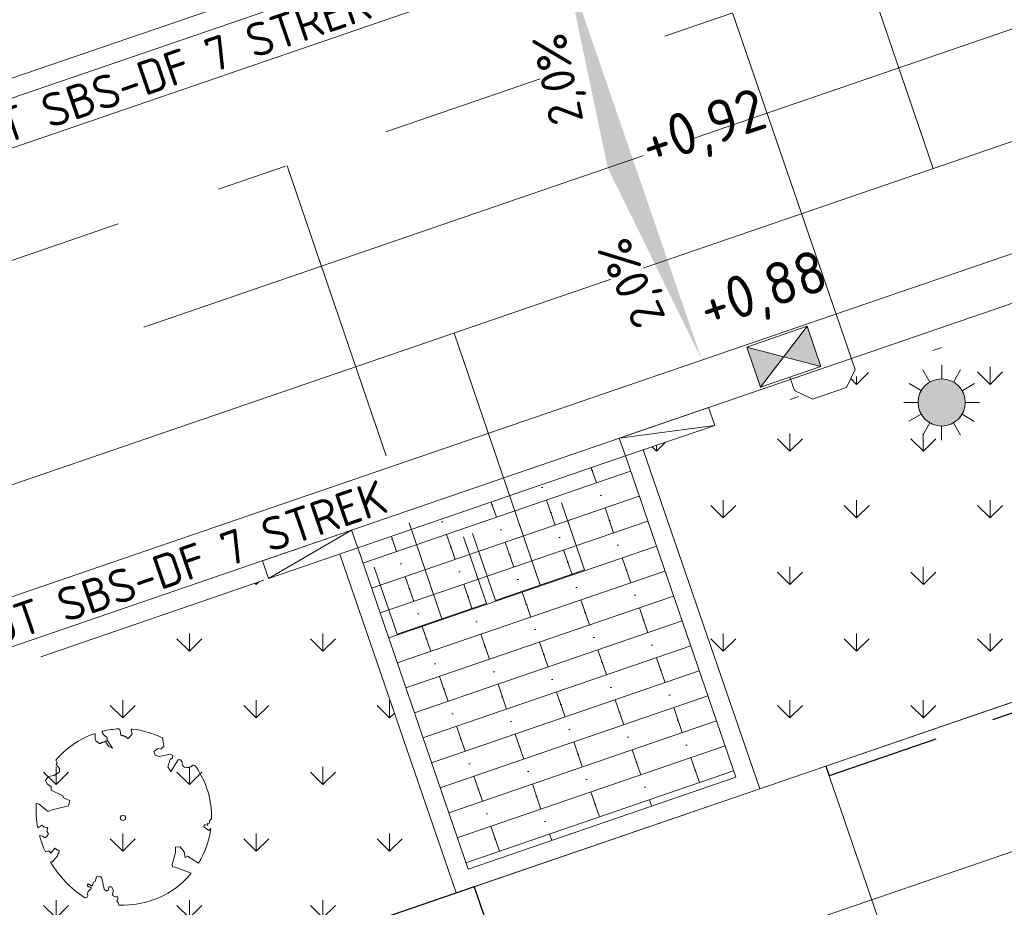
# Model space of a CAD drawing. Header units: metres. Extents: x 264570 to 266133, y 576109 to 577454.
# Tile 85 of 128: x 265458.03 to 265468.47, y 576892.1 to 576901.51. Entities that reach past the tile are written whole.
import ezdxf
from ezdxf.enums import TextEntityAlignment as Align

# ---------------------------------------------------------------- set-up
doc = ezdxf.new("R2010")
doc.units = ezdxf.units.M
doc.set_wipeout_variables(frame=1)
for name, pattern in [('AM-AS', [16, 10, -2, 2, -2]), ('B-WE-RI-HWA_HUISAANSLUITING_PVC_125-G', [10, 3.25, -0.75, 1.25, -0.75, 1.25, -0.75, 1.25, -0.75]), ('B-WE-RI-HWA_PVC_160-G', [10, 5.5, -4.5]), ('B-WE-RI-HWA_PVC_315-G', [10, 2, -1.125, 0.75, -1.125, 2, -1.125, 0.75, -1.125]), ('B-WE-VH-KANTOPSLUITING_TROTTOIRBAND_RWS_[AFMETINGEN1]-G', [10, 2.5, -1.5, 0, -1.5, 0, -1.5, 0, -1.5, 0, -1.5]), ('DASHED', [19.049999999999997, 12.7, -6.35])]:
    doc.linetypes.add(name, pattern=pattern)
for name, color, linetype, lineweight in [('B-BH-OG-BEBOUWING-G', 252, 'Continuous', 15), ('B-OI-RI-HWA_KOLK-S', 252, 'Continuous', 9), ('B-WE-AM-AS-WEG-GD', 252, 'AM-AS', 18), ('B-WE-GR-BOOM-S', 252, 'Continuous', 15), ('B-WE-GR-GRAS_BERMKRUIDENMENGSEL-A', 252, 'Continuous', 18), ('B-WE-KG-GRENS_KADASTRAAL-G', 252, 'KG-KADASTRAAL', 18), ('B-WE-KL-ET_LS_OV_LICHTMAST-S', 252, 'Continuous', 15), ('B-WE-OG-TOPOGRAFIE-G', 252, 'Continuous', 15), ('B-WE-RI-DRAINAGE_AFDEKKAP-G', 252, 'Continuous', 18), ('B-WE-RI-DWA_HUISAANSLUITING_PVC_125-G', 252, 'B-WE-RI-DWA_HUISAANSLUITING_PVC_125-G', 18), ('B-WE-RI-DWA_PVC_250-G', 252, 'B-WE-RI-DWA_PVC_250-G', 18), ('B-WE-RI-HWA_HUISAANSLUITING_PVC_125-G', 252, 'B-WE-RI-HWA_HUISAANSLUITING_PVC_125-G', 18), ('B-WE-RI-HWA_PVC_160-G', 252, 'B-WE-RI-HWA_PVC_160-G', 18), ('B-WE-RI-HWA_PVC_315-G', 252, 'B-WE-RI-HWA_PVC_315-G', 18), ('B-WE-VH-KANTOPSLUITING_ELEMENT_VERLOOPBAND_11-22x25_19-22x16-G', 252, 'Continuous', 18), ('B-WE-VH-KANTOPSLUITING_INRITVERLOOPBAND_19-22X16-G', 252, 'B-WE-VH-KANTOPSLUITING_GAZONBAND_[AFMETINGEN1]-G', 18), ('B-WE-VH-KANTOPSLUITING_OPSLUITBAND_10X20-G', 252, 'B-WE-VH-KANTOPSLUITING_TALUDBAND-G', 18), ('B-WE-VH-KANTOPSLUITING_TROTTOIRBAND_RWS_11-22X25-G', 252, 'B-WE-VH-KANTOPSLUITING_TROTTOIRBAND_RWS_[AFMETINGEN1]-G', 18), ('B-WE-VH-VERHARDING_STRAATBAKSTEEN_DIKFORMAAT_HALF-A', 252, 'Continuous', 13), ('B-XX-AL-HOOGTELABEL-T18', 252, 'Continuous', 18), ('B-XX-AL-T25', 252, 'Continuous', 9), ('T-WE-GR-TOEKOMSTIG-G', 3, 'DASHED', 25)]:
    doc.layers.add(name, color=color, linetype=linetype, lineweight=lineweight)
doc.layers.add('X-XX-RI-T18-200', color=7, linetype='Continuous', lineweight=18, true_color=0x656565)
doc.styles.add('NLCS-ISO', font='NLCS-ISO.ttf')
doc.styles.add('NLCS-ISO Standaard', font='NLCS-ISO.ttf')
doc.styles.add('NLCS-ISO-ANNOTATIVE-T25', font='NLCS-ISO.ttf', dxfattribs={"height": 2.5})
doc.styles.add('NLCS-ISO-M250-T18', font='NLCS-ISO.ttf', dxfattribs={"height": 0.45})
doc.styles.get("Standard").update_dxf_attribs({"font": 'arial.ttf'})
doc.linetypes.add('B-WE-RI-DWA_HUISAANSLUITING_PVC_125-G', pattern='A,5.375,-1.75,["o",Standard,S=1,R=0,X=-0.35,Y=-0.35],-1.75,1.125', length=10)
doc.linetypes.add('B-WE-RI-DWA_PVC_250-G', pattern='A,6,-5.5,["O   O   O",NLCS-ISO,S=0.5,R=0,X=-2.5,Y=-0.2],-3.5,5', length=20)
doc.linetypes.add('B-WE-VH-KANTOPSLUITING_GAZONBAND_[AFMETINGEN1]-G', pattern='A,4,-3,[160,NLCS.shx,S=0.25,R=0,X=0,Y=0],-3', length=10)
doc.linetypes.add('B-WE-VH-KANTOPSLUITING_TALUDBAND-G', pattern='A,5,-2.5,[4,NLCS.shx,S=0.5,R=0,X=0,Y=0],-2.5', length=10)
doc.linetypes.add('KG-KADASTRAAL', pattern='A,5.5,-2,["K",Standard,S=1.8,R=0,X=0,Y=-0.9],-2,5.5,-2,[5,NLCS.shx,S=0.75,R=0,X=0,Y=0],-2', length=19)
pattern_1 = [(90, (214669.059932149, 555914.2474301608), (-0.707106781, 0.707106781), [0.1875, -1.226713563]), (45, (214669.059932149, 555914.2474301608), (-0.7071067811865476, 0.7071067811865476), [0.1875, -0.8125000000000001]), (135, (214669.059932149, 555914.2474301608), (-0.7071067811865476, -0.7071067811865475), [0.1875, -0.8125])]

# ---------------------------------------------------------------- blocks, each defined once
blk = doc.blocks.new('N-SKL-ET_LS_OV_LICHTMAST_TYPE6-SO')
h = blk.add_hatch(color=255)
h.dxf.hatch_style = 1
h.paths.add_polyline_path([(-1.25, 0, 1), (1.25, 0, 1)])
at = {"flags": 128}
for points in [[(-0.625, 1.082531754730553), (-1, 1.732050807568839)], [(0, 1.25), (0, 2)], [(0.625, 1.082531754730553), (1, 1.732050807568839)], [(-1.082531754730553, 0.625), (-1.732050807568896, 1)], [(1.082531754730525, 0.625), (1.732050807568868, 1)], [(-1.25, 0), (-2, 0)], [(2, 0), (1.25, 0)], [(-1.732050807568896, -1), (-1.082531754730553, -0.625)], [(1.732050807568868, -1), (1.082531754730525, -0.625)], [(-1, -1.732050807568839), (-0.625, -1.082531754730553)], [(0, -2), (0, -1.25)], [(0.9999999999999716, -1.732050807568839), (0.625, -1.082531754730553)]]:
    blk.add_lwpolyline(points, dxfattribs=at)
blk.add_circle((0, 0), 1.25)
at = {"lineweight": 30, "flags": 104}
blk.add_attdef('01', text='', height=1.8, dxfattribs=at).set_placement((2.706316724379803, 1.091518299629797), align=Align.TOP_LEFT)
blk = doc.blocks.new('BOOM_WHIPEOUT_SOORT')
blk.add_wipeout([(-0.20752439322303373, -4.622307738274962), (0.019471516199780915, -4.623304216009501), (0.27405912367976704, -4.621145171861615), (0.577116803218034, -4.594876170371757), (0.8973899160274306, -4.545272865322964), (1.1778220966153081, -4.482844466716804), (1.5996416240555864, -4.353766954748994), (1.953058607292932, -4.21139634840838), (2.244985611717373, -4.063796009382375), (2.526667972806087, -3.9005760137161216), (2.9041901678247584, -3.6340727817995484), (3.0979308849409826, -3.473841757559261), (3.331703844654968, -3.255125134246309), (3.4925855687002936, -3.0856646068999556), (3.6232387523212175, -2.9346055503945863), (3.6232387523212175, -2.9346055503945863), (2.77068077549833, -2.608685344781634), (2.637432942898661, -2.5896273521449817), (2.609555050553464, -2.4687334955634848), (2.7932824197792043, -1.8347677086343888), (2.7876413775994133, -1.5451556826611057), (3.029755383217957, -1.5427880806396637), (3.2384075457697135, -1.7930561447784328), (3.3076593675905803, -2.103838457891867), (3.4162002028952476, -2.029217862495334), (4.00189220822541, -2.4066790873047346), (4.084031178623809, -2.268231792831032), (4.175878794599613, -2.0991752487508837), (4.249041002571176, -1.9513081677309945), (4.316178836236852, -1.8027229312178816), (4.37706773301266, -1.6545189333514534), (4.429234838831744, -1.5145309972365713), (4.479258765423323, -1.365543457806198), (4.535831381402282, -1.1729165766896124), (4.592220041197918, -0.9411715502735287), (4.640131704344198, -0.6856879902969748), (4.659341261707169, -0.5524494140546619), (4.547656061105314, -0.6635139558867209), (4.281794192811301, -0.4787032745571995), (4.331532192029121, -0.35083122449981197), (4.495772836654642, -0.40370044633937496), (4.482533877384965, -0.2902863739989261), (4.588047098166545, -0.2709153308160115), (4.588986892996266, -0.15586356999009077), (4.697004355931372, -0.05169747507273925), (4.696580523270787, 0.1661515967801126), (4.679691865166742, 0.46230398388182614), (4.652230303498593, 0.7012779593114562), (4.597659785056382, 1.0119631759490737), (4.538363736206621, 1.259780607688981), (4.473056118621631, 1.4812174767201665), (4.392647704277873, 1.7103817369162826), (4.301897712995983, 1.931775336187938), (4.208640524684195, 2.1308415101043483), (4.142744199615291, 2.258359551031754), (4.039958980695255, 2.440128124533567), (3.9272006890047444, 2.6201057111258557), (3.8853714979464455, 2.6825204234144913), (3.8275621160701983, 2.7634327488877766), (3.7973644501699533, 2.7864421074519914), (3.755994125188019, 2.7993129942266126), (3.710477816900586, 2.7956019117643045), (3.703695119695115, 2.7934412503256), (3.669510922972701, 2.774460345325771), (3.6546699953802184, 2.7602750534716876), (3.6648033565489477, 2.7608255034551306), (3.6813719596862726, 2.7693983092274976), (3.6482347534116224, 2.7522526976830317), (3.6140321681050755, 2.720489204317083), (3.5832423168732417, 2.70439626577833), (3.535690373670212, 2.685674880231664), (3.49420690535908, 2.674711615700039), (3.4369015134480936, 2.6670254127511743), (3.39221200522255, 2.6667539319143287), (3.3268437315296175, 2.6753852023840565), (3.2671578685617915, 2.693230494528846), (3.236053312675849, 2.708445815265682), (3.205661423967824, 2.7309364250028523), (3.181471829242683, 2.7569365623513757), (3.1702652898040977, 2.7729373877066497), (3.1493905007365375, 2.8175094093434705), (3.142184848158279, 2.847350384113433), (3.1402714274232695, 2.8947640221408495), (3.1404579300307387, 2.9207559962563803), (3.1311710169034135, 2.9673856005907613), (3.1125584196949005, 3.0061528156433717), (3.0975163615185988, 3.026491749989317), (3.078584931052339, 3.0455829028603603), (3.0391099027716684, 3.071671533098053), (2.9937579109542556, 3.089257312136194), (2.9621340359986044, 3.0898823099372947), (2.9368881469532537, 3.088412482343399), (2.9206173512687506, 3.085555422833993), (2.90782895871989, 3.0651772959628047), (2.5289886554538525, 2.4615005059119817), (2.375976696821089, 2.711768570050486), (2.495602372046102, 3.102148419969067), (2.62719320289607, 3.1831941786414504), (2.6409823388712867, 3.3070058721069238), (2.5003067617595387, 3.3847277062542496), (1.923431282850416, 3.252119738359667), (1.7085415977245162, 3.32124787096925), (1.6291190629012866, 3.518876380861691), (1.836640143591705, 3.674522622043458), (2.010102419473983, 3.6382019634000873), (2.170159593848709, 3.7977532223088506), (2.1062440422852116, 4.123633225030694), (2.109077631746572, 4.134539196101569), (2.1114795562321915, 4.162477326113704), (2.101838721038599, 4.205097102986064), (2.0895417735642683, 4.226721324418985), (2.0597645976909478, 4.255535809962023), (2.026590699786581, 4.2727361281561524), (1.9890498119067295, 4.290345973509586), (1.8430242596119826, 4.355049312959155), (1.7483771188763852, 4.393852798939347), (1.5797401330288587, 4.457113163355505), (1.4733726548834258, 4.493262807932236), (1.2855670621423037, 4.55025050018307), (1.1404317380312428, 4.583134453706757), (1.0179388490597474, 4.616915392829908), (0.8699028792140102, 4.6568749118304), (0.710577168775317, 4.673231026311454), (0.5950530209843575, 4.688960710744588), (0.5255933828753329, 4.699012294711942), (0.48781735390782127, 4.700947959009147), (0.4472992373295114, 4.684430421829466), (0.43817982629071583, 4.641635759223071), (0.43817982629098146, 4.641635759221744), (0.4536864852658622, 4.587077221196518), (0.4536864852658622, 4.587077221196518), (0.47199936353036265, 4.5180193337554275), (0.4748055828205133, 4.503519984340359), (0.4682305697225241, 4.427539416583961), (0.4524264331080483, 4.401720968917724), (0.4027940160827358, 4.348944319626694), (0.37451882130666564, 4.326798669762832), (0.3575827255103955, 4.288555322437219), (0.30400079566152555, 4.2292955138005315), (0.27130216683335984, 4.20896179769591), (0.24386239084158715, 4.204005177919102), (0.22274505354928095, 4.218871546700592), (0.20776759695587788, 4.242882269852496), (0.17113293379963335, 4.279390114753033), (0.12814653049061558, 4.303526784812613), (0.08576085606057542, 4.3235970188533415), (0.05601598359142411, 4.3366249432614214), (0.008627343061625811, 4.352010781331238), (-0.025271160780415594, 4.357165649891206), (-0.060845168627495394, 4.360655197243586), (-0.09572821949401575, 4.382290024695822), (-0.11200356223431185, 4.407440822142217), (-0.12701767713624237, 4.446162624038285), (-0.140407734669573, 4.501466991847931), (-0.15085765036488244, 4.5701043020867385), (-0.15563975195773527, 4.601514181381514), (-0.1613872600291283, 4.639265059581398), (-0.16735879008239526, 4.678487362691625), (-0.16735879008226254, 4.678487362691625), (-0.1853330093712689, 4.708708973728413), (-0.1905586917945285, 4.712146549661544), (-0.199187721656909, 4.715937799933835), (-0.21596645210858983, 4.718149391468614), (-0.24099240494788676, 4.716806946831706), (-0.26463996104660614, 4.715414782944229), (-0.2920664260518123, 4.713649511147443), (-0.36548785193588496, 4.708126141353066), (-0.37509155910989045, 4.707317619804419), (-0.42231648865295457, 4.703051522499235), (-0.5437373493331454, 4.689859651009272), (-0.5776473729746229, 4.685600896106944), (-0.7454225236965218, 4.6608057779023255), (-0.7881087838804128, 4.653500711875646), (-0.8312056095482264, 4.645711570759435), (-0.9514217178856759, 4.621768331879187), (-0.9933954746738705, 4.6126332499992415), (-1.0506524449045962, 4.599518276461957), (-1.079694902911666, 4.592575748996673), (-1.1050331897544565, 4.576539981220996), (-1.1140775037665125, 4.558331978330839), (-1.112999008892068, 4.5322243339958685), (-1.1056994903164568, 4.518565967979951), (-1.091681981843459, 4.5003988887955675), (-1.0725497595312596, 4.475602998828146), (-0.9976578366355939, 4.382689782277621), (-0.9165961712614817, 4.302636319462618), (-0.8645246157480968, 4.253090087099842), (-0.8544819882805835, 4.2389873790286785), (-0.8479177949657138, 4.225227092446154), (-0.8444672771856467, 4.211656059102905), (-0.8437656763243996, 4.19812111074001), (-0.8437656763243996, 4.19812111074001), (-0.8491501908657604, 4.170546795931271), (-0.8545067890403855, 4.156201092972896), (-0.8525109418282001, 4.149414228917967), (-0.5630461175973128, 3.684102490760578), (-0.768821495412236, 3.7965620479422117), (-0.8525075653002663, 3.9385095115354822), (-0.8669159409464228, 3.9629488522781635), (-0.887723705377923, 3.986718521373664), (-0.8931205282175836, 4.037551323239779), (-0.8974985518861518, 4.078788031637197), (-0.9217187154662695, 4.051402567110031), (-0.9502355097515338, 4.030984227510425), (-0.966138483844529, 4.02424635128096), (-1.0007251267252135, 4.016006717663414), (-1.0191133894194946, 4.013274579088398), (-1.0573412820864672, 4.007509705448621), (-1.0965196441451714, 3.9972427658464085), (-1.1161020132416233, 3.9891284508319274), (-1.154647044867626, 3.9692611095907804), (-1.173386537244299, 3.9592225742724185), (-1.1916219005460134, 3.9502571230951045), (-1.2261338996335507, 3.9389744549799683), (-1.2421873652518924, 3.9383717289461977), (-1.2573760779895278, 3.942011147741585), (-1.286512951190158, 3.9599870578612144), (-1.3012665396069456, 3.972918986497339), (-1.3331575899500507, 4.003159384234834), (-1.3709118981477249, 4.034553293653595), (-1.4151034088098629, 4.066265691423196), (-1.4366482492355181, 4.087660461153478), (-1.4557149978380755, 4.1165944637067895), (-1.470720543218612, 4.155952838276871), (-1.4756217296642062, 4.183527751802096), (-1.4800817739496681, 4.208620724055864), (-1.482215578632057, 4.2774832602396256), (-1.4802009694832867, 4.304018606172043), (-1.4793596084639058, 4.3151005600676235), (-1.476111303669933, 4.357885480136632), (-1.4721566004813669, 4.409974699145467), (-1.4747961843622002, 4.4293801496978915), (-1.4820687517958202, 4.44247360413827), (-1.5034969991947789, 4.457706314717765), (-1.5087602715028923, 4.459188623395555), (-1.5343465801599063, 4.4576094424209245), (-1.53434658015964, 4.4576094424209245), (-1.5577479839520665, 4.449279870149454), (-1.5785445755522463, 4.444133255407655), (-1.61869148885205, 4.424070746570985), (-1.692273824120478, 4.3986461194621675), (-1.79853482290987, 4.355261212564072), (-1.8805448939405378, 4.319669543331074), (-1.9275117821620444, 4.298439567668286), (-1.9844099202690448, 4.271878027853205), (-2.0346238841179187, 4.247656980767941), (-2.070280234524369, 4.230006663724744), (-2.187173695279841, 4.169450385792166), (-2.2735026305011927, 4.121997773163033), (-2.3078547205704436, 4.102449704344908), (-2.4197009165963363, 4.036090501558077), (-2.4595458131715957, 4.018362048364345), (-2.535095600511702, 3.9631006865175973), (-2.5900920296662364, 3.9266231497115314), (-2.642346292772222, 3.890914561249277), (-2.69860452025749, 3.8512926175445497), (-2.7146206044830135, 3.8397843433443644), (-2.7822464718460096, 3.7900462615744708), (-2.84132122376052, 3.7450378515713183), (-2.896700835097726, 3.6862159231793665), (-2.990164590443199, 3.6248046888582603), (-3.0483668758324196, 3.5658408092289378), (-3.1130480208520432, 3.503424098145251), (-3.168916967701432, 3.4662855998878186), (-3.2467152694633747, 3.3919661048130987), (-3.3171586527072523, 3.3216234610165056), (-3.3893444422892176, 3.246327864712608), (-3.4431655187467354, 3.187933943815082), (-3.490818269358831, 3.1345274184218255), (-3.5228966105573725, 3.0976298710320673), (-3.5617831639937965, 3.0518343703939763), (-3.4916904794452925, 2.9153994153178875), (-3.538710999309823, 2.8272122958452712), (-3.3616649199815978, 2.618591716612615), (-3.364856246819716, 2.427282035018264), (-3.6487714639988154, 2.2416437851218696), (-3.9613297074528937, 2.1927104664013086), (-4.1012279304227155, 1.9728365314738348), (-4.017955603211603, 1.8042713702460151), (-3.813162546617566, 1.630688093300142), (-3.799705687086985, 1.4604007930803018), (-3.193741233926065, 1.162956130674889), (-3.1429006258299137, 1.0542810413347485), (-2.811019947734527, 0.9221287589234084), (-2.8841689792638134, 0.6385843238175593), (-3.963079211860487, 0.33554138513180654), (-4.4732419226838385, 0.7395528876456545), (-4.598886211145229, 0.7644784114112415), (-4.604409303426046, 0.5988703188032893), (-4.605188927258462, 0.5407989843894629), (-4.605359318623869, 0.47900051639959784), (-4.6044470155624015, 0.39199320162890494), (-4.602029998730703, 0.30039699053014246), (-4.599731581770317, 0.24251793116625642), (-4.5959695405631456, 0.16934063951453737), (-4.593005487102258, 0.12169703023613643), (-4.585619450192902, 0.023580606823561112), (-4.573717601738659, -0.015740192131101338), (-4.572797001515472, -0.10982912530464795), (-4.569616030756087, -0.1385469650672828), (-4.56497074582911, -0.17825878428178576), (-4.5526423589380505, -0.2736254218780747), (-4.550655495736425, -0.2878896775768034), (-4.537654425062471, -0.3753621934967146), (-4.533680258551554, -0.4013445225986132), (-4.529073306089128, -0.42846605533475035), (-4.522020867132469, -0.46986576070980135), (-4.518797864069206, -0.4881882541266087), (-4.510309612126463, -0.5348354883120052), (-4.289085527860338, -0.39015088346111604), (-4.167342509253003, -0.5080714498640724), (-3.9855421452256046, -0.5229899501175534), (-4.034588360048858, -0.7207480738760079), (-3.9470031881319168, -0.8546361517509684), (-4.038465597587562, -0.9972947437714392), (-4.114496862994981, -1.0661376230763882), (-4.257176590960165, -0.9746547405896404), (-4.417328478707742, -0.9470890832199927), (-4.390686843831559, -1.043959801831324), (-4.3440480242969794, -1.1992532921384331), (-4.315725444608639, -1.28636841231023), (-4.2782597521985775, -1.3947944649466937), (-4.248659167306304, -1.4757410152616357), (-4.219291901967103, -1.5524662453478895), (-4.182071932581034, -1.645179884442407), (-4.147821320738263, -1.7265298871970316), (-4.109347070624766, -1.8138899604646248), (-4.109347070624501, -1.8138899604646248), (-4.037213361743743, -1.7907265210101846), (-3.981736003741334, -1.7780722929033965), (-3.940380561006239, -1.7742606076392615), (-3.875701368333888, -1.7992141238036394), (-3.8654892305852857, -1.8141059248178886), (-3.8567268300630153, -1.829506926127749), (-3.837007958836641, -1.8575577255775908), (-3.837007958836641, -1.8575577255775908), (-3.825925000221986, -1.8701575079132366), (-3.601737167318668, -1.6136340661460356), (-3.5042543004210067, -1.691729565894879), (-3.4927452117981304, -1.6991355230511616), (-3.459310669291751, -1.7147747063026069), (-3.4485391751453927, -1.717346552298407), (-3.4280590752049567, -1.7198000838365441), (-3.4020464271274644, -1.7233232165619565), (-3.384940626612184, -1.7370588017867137), (-3.3790533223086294, -1.7662338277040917), (-3.3796290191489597, -1.7785979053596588), (-3.3814755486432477, -1.7919300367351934), (-3.384593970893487, -1.8060193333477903), (-3.408418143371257, -1.8658856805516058), (-3.4160076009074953, -1.8808102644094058), (-3.4378030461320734, -1.9226576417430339), (-3.4437180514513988, -1.935043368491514), (-3.4558036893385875, -1.9667785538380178), (-3.4588196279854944, -1.9761843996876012), (-3.4896310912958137, -2.033970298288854), (-3.5296027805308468, -2.084950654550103), (-3.5601183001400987, -2.1238705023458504), (-3.588486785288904, -2.160051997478), (-3.612941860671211, -2.191242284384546), (-3.632859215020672, -2.216645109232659), (-3.6920314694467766, -2.292114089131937), (-3.6920314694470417, -2.292114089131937), (-3.7241274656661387, -2.3236045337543), (-3.7420929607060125, -2.3334154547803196), (-3.764933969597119, -2.342410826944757), (-3.793395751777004, -2.3503070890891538), (-3.828223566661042, -2.3568206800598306), (-3.763809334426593, -2.4634806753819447), (-3.679124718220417, -2.5960709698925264), (-3.6137186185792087, -2.7194729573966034), (-3.5106285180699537, -2.837864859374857), (-3.4438066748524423, -2.9267316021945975), (-3.364065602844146, -3.028189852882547), (-3.2570328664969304, -3.157211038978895), (-3.1731343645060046, -3.2531061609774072), (-3.10163802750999, -3.3314783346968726), (-3.020349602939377, -3.417090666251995), (-2.94022179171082, -3.4980656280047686), (-2.840238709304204, -3.594657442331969), (-2.746435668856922, -3.6810726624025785), (-2.7188269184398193, -3.705769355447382), (-2.595375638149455, -3.8123037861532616), (-2.5757186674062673, -3.8286995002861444), (-2.4665206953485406, -3.917077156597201), (-2.4312662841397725, -3.9446605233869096), (-2.377352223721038, -3.9859785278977), (-2.2879701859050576, -4.052242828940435), (-2.186807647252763, -4.124008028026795), (-2.173492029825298, -4.133206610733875), (-2.0356277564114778, -4.2251841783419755), (-1.9736331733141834, -4.243884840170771), (-2.0356277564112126, -4.2251841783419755), (-1.9436401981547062, -4.2403538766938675), (-1.9096838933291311, -4.2257795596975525), (-1.9007988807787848, -4.219562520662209), (-1.8771164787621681, -4.195014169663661), (-1.8625700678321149, -4.167605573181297), (-1.8554699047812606, -4.12047873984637), (-1.8770256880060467, -4.0590965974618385), (-1.8770256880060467, -4.0590965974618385), (-1.8715092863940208, -3.976692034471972), (-1.855603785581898, -3.9362314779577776), (-1.8104960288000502, -3.8801394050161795), (-1.7879389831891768, -3.8475755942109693), (-1.724211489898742, -3.805577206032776), (-1.724211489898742, -3.805577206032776), (-1.681650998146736, -3.744882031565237), (-1.6823650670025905, -3.7247020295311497), (-1.6877096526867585, -3.7069504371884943), (-1.6980468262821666, -3.6899883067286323), (-1.7680838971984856, -3.66274319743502), (-1.7680838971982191, -3.66274319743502), (-1.7680838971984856, -3.66274319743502), (-1.7680838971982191, -3.66274319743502), (-1.8049429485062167, -3.660988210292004), (-1.8199456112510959, -3.6558653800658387), (-1.8413059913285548, -3.6428731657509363), (-1.8608519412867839, -3.62129383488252), (-1.865204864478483, -3.613956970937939), (-1.8748873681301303, -3.5858340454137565), (-1.8739210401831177, -3.548620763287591), (-1.8694310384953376, -3.5343345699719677), (-1.8469689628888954, -3.501336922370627), (-1.8469689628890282, -3.501336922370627), (-1.6309999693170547, -3.6168351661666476), (-1.5491655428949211, -3.406174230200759), (-1.462415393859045, -3.378935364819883), (-1.403219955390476, -3.1263751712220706), (-1.1903328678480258, -3.119737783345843), (-1.1062319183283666, -3.203708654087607), (-0.9959863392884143, -3.7852721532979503), (-0.8683093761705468, -3.8828882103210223), (-0.7604602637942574, -3.8205340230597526), (-0.7390886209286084, -3.6674725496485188), (-0.5969296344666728, -3.653208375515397), (-0.48921874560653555, -3.844850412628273), (-0.5531954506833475, -4.050038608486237), (-0.5370382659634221, -4.09698264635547), (-0.5174050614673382, -4.127616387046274), (-0.49119965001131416, -4.154398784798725), (-0.4504365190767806, -4.1799071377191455), (-0.42438435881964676, -4.18938966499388), (-0.3751198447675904, -4.196054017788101), (-0.33607118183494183, -4.191650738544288), (-0.2902491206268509, -4.1745717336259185), (-0.2779132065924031, -4.199075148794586), (-0.27067562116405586, -4.220348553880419), (-0.26959800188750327, -4.233807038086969), (-0.2643520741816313, -4.268200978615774), (-0.26848824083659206, -4.306098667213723), (-0.2746452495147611, -4.327751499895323), (-0.2873792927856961, -4.355874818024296), (-0.2949486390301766, -4.368194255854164), (-0.3199674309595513, -4.397955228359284), (-0.31996743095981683, -4.397955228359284), (-0.3199674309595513, -4.397955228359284), (-0.29792361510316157, -4.42206626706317), (-0.2821735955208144, -4.442004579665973), (-0.27757712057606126, -4.44834418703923), (-0.2595090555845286, -4.47613432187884), (-0.24748253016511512, -4.497915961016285), (-0.2421322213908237, -4.508752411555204), (-0.22877622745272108, -4.540238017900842), (-0.22234943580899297, -4.558731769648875)])
blk.add_lwpolyline([(0.3987779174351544, 4.34424961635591), (0.4068101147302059, 4.353639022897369), (0.4144662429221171, 4.361840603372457), (0.4218039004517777, 4.36920935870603), (0.4288806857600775, 4.3761002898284), (0.4357541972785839, 4.382868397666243), (0.4424820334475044, 4.389868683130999), (0.4491217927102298, 4.397456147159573), (0.4557310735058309, 4.405985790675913), (0.4622602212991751, 4.41584358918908), (0.4682305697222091, 4.427539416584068), (0.4730561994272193, 4.441614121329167), (0.4761511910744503, 4.458608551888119), (0.4769296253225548, 4.479063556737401), (0.4748055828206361, 4.503519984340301), (0.4691931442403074, 4.53251868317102), (0.4381798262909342, 4.641635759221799, -0.5293802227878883), (0.4878173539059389, 4.700947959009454, -0.08713876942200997), (2.045227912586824, 4.26384220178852, -0.3723405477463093), (2.106244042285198, 4.123633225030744), (2.170159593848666, 3.797753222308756), (2.010102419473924, 3.638201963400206), (1.836640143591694, 3.674522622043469), (1.629119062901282, 3.518876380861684), (1.708541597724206, 3.321247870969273), (1.923431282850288, 3.252119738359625), (2.500306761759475, 3.384727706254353), (2.640982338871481, 3.307005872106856), (2.627193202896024, 3.183194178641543), (2.495602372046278, 3.102148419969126), (2.375976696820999, 2.711768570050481), (2.528988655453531, 2.461500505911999), (2.920617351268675, 3.085555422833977, -0.5046405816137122), (3.140271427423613, 2.894764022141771, 0.3319483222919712), (3.267157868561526, 2.693230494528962, 0.282007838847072), (3.681371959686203, 2.769398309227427), (3.648234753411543, 2.752252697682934, -0.5121558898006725), (3.837951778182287, 2.750751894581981, -0.1607604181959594), (4.697004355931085, -0.05169747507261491), (4.588986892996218, -0.1558635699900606), (4.588047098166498, -0.2709153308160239), (4.482533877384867, -0.2902863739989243), (4.495772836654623, -0.4037004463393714), (4.331532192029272, -0.3508312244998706), (4.281794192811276, -0.4787032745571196), (4.484321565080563, -0.6133576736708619), (4.547656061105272, -0.6635139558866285), (4.659341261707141, -0.5524494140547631, -0.1063709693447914), (4.001892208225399, -2.406679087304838), (3.41620020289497, -2.029217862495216), (3.307659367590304, -2.103838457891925), (3.238407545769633, -1.793056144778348), (3.029755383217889, -1.542788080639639), (2.787641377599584, -1.545155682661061), (2.793282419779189, -1.834767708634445), (2.609555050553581, -2.468733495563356), (2.637432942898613, -2.589627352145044), (2.770680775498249, -2.608685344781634), (3.623238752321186, -2.934605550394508, -0.2362982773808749), (-0.2075243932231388, -4.622307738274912, 0.1596250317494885), (-0.3199674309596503, -4.397955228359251, 0.3508021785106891), (-0.2902491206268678, -4.174571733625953, -0.5046405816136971), (-0.5531954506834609, -4.050038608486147), (-0.4892187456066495, -3.844850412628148), (-0.5969296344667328, -3.653208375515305), (-0.7390886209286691, -3.667472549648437), (-0.7604602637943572, -3.820534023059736), (-0.8683093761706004, -3.882888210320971), (-0.9959863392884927, -3.78527215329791), (-1.106231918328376, -3.203708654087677), (-1.190332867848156, -3.119737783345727), (-1.403219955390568, -3.12637517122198), (-1.462415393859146, -3.378935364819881), (-1.549165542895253, -3.406174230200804), (-1.630999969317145, -3.616835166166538), (-1.846968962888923, -3.501336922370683, 0.7335825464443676), (-1.768083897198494, -3.66274319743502, -0.8616245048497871), (-1.724211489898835, -3.805577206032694, 0.2799778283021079), (-1.883663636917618, -4.049792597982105), (-1.87702568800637, -4.059096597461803, -0.8270561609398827), (-2.035627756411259, -4.225184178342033, -0.1167741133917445), (-3.828223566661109, -2.356820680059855), (-3.79339575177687, -2.350307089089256), (-3.76493396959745, -2.342410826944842), (-3.742092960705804, -2.333415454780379), (-3.724127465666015, -2.323604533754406), (-3.710292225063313, -2.313261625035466), (-3.69984197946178, -2.302670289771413), (-3.692031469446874, -2.292114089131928), (-3.473611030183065, -2.013538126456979), (-3.468919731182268, -2.003820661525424), (-3.465085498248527, -1.994495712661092), (-3.461816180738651, -1.985353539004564), (-3.458819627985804, -1.976184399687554), (-3.455803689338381, -1.966778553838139), (-3.452476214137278, -1.956926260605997), (-3.448545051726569, -1.946417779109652), (-3.443718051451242, -1.935043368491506), (-3.437803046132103, -1.922657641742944), (-3.43100780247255, -1.909372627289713), (-3.423640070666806, -1.895364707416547), (-3.416007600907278, -1.88081026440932), (-3.408418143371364, -1.865885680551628), (-3.401179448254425, -1.850767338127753), (-3.394599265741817, -1.835631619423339), (-3.388985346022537, -1.820654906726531), (-3.384593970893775, -1.806019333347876), (-3.381475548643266, -1.791930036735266), (-3.379629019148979, -1.778597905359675), (-3.379053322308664, -1.766233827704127), (-3.379747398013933, -1.755048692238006), (-3.381710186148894, -1.745253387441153), (-3.384940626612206, -1.737058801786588), (-3.389437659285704, -1.730675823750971), (-3.395177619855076, -1.726207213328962), (-3.402046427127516, -1.723323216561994), (-3.409907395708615, -1.721585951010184), (-3.418623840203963, -1.720557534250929), (-3.428059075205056, -1.719800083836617), (-3.43807641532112, -1.718875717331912), (-3.44853917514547, -1.717346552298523), (-3.459310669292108, -1.714774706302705), (-3.470277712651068, -1.71082271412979), (-3.481421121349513, -1.705554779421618), (-3.492745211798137, -1.699135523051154), (-3.50425430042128, -1.691729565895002), (-3.515952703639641, -1.683501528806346), (-3.527844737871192, -1.674616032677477), (-3.539934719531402, -1.665237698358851), (-3.552226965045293, -1.655531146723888), (-3.564698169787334, -1.645612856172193), (-3.577214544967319, -1.635406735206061), (-3.589614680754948, -1.624788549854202), (-3.601737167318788, -1.613634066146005), (-3.825925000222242, -1.870157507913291), (-3.837007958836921, -1.857557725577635), (-3.847329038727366, -1.844048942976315), (-3.856726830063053, -1.829506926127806), (-3.865489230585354, -1.814105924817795), (-3.875701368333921, -1.799214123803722), (-3.88989767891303, -1.786498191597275), (-3.910612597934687, -1.777624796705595), (-3.94038056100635, -1.774260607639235), (-3.981736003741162, -1.778072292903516), (-4.037213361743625, -1.790726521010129), (-4.109347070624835, -1.813889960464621, -0.04099741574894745), (-4.417328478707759, -0.9470890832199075), (-4.257176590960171, -0.9746547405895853), (-4.114496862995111, -1.066137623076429), (-4.038465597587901, -0.9972947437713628), (-3.94700318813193, -0.8546361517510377), (-4.034588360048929, -0.7207480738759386), (-3.985542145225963, -0.5229899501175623), (-4.167342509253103, -0.5080714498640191), (-4.289085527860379, -0.3901508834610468), (-4.510309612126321, -0.5348354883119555, -0.05814040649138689), (-4.5988862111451, 0.7644784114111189), (-4.47324192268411, 0.7395528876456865), (-3.963079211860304, 0.335541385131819), (-3.742832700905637, 0.4119701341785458), (-2.884168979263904, 0.6385843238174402), (-2.811019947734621, 0.9221287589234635), (-3.142900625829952, 1.054281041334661), (-3.193741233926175, 1.162956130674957), (-3.799705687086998, 1.460400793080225), (-3.813162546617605, 1.63068809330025), (-4.017955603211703, 1.804271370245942), (-4.101227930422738, 1.972836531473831), (-3.961329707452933, 2.192710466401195), (-3.648771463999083, 2.241643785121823), (-3.364856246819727, 2.427282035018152), (-3.361664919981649, 2.618591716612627), (-3.538710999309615, 2.827212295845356), (-3.491690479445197, 2.915399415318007), (-3.56178316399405, 3.051834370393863, -0.1342797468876), (-1.53434658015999, 4.457609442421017, -0.5417265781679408), (-1.472156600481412, 4.40997469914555), (-1.482215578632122, 4.277483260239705), (-1.480081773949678, 4.208620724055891), (-1.470720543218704, 4.155952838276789), (-1.455714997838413, 4.116594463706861), (-1.436648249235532, 4.087660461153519), (-1.415103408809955, 4.066265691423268), (-1.392663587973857, 4.049525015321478), (-1.370911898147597, 4.034553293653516), (-1.351100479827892, 4.019063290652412), (-1.33315758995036, 4.003159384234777), (-1.316680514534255, 3.987543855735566), (-1.301266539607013, 3.972918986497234), (-1.286512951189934, 3.959987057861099), (-1.272017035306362, 3.949450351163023), (-1.25737607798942, 3.942011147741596), (-1.242187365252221, 3.938371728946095), (-1.226133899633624, 3.938974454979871), (-1.209241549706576, 3.943222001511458), (-1.191621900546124, 3.950257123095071), (-1.173386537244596, 3.959222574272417), (-1.154647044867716, 3.969261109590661), (-1.135515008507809, 3.979515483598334), (-1.116102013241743, 3.989128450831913), (-1.096519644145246, 3.997242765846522), (-1.076885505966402, 4.003246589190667), (-1.057341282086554, 4.007509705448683), (-1.038034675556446, 4.010647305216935), (-1.019113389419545, 4.013274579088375), (-1.000725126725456, 4.016006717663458), (-0.9830175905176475, 4.019458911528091), (-0.9661384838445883, 4.024246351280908), (-0.9502355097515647, 4.030984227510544), (-0.9354276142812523, 4.04011654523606), (-0.9217187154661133, 4.051402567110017), (-0.909083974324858, 4.064430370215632), (-0.8974985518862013, 4.078788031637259), (-0.8877237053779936, 3.986718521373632), (-0.8669159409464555, 3.962948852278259), (-0.7688214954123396, 3.796562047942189), (-0.5630461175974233, 3.684102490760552), (-0.8545067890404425, 4.156201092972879), (-0.8491501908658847, 4.170546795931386), (-0.8454482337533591, 4.184469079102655), (-0.8437656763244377, 4.198121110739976), (-0.8444672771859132, 4.211656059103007), (-0.8479177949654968, 4.225227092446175), (-0.8544819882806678, 4.238987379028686), (-0.8645246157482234, 4.253090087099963), (-0.8783150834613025, 4.267823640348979), (-0.8957413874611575, 4.284017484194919), (-0.9165961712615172, 4.302636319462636), (-0.9406720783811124, 4.324644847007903), (-0.96776175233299, 4.351007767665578), (-0.9976578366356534, 4.382689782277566), (-1.030152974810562, 4.420655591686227), (-1.10569949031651, 4.518565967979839, -0.5431042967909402), (-1.079694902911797, 4.592575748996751, -0.04676559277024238), (-0.2159664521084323, 4.718149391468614, -0.3851675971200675), (-0.1673587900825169, 4.678487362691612), (-0.1404077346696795, 4.501466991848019), (-0.1270176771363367, 4.446162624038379), (-0.112003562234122, 4.407440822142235), (-0.09572821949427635, 4.382290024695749), (-0.07855447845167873, 4.367698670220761), (-0.0608451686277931, 4.360655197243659), (-0.04296311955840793, 4.35814804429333), (-0.02527116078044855, 4.357165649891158), (-0.008065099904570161, 4.355231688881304), (0.008627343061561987, 4.352010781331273), (0.02484547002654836, 4.347702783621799), (0.04062858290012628, 4.342507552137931), (0.05601598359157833, 4.336624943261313), (0.07104697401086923, 4.330254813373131), (0.08576085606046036, 4.323597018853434), (0.1001969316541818, 4.316851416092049), (0.1143637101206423, 4.310171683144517), (0.1281465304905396, 4.303526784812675), (0.1413999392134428, 4.296839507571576), (0.1539784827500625, 4.290032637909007), (0.1657367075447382, 4.283028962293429), (0.1765291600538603, 4.275751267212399), (0.1862103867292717, 4.2681223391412), (0.1946349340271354, 4.260064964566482), (0.2017367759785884, 4.251567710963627), (0.2077675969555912, 4.242882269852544), (0.2130585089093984, 4.23432611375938), (0.2179406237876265, 4.226216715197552), (0.2227450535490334, 4.218871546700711), (0.2278029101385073, 4.212608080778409), (0.2334453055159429, 4.207743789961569), (0.2400033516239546, 4.204596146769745), (0.2477214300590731, 4.203414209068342), (0.2564970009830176, 4.20417337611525), (0.2661407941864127, 4.20678063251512), (0.2764635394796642, 4.211142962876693), (0.2872759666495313, 4.217167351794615), (0.2983888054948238, 4.224760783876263), (0.3096127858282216, 4.233830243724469), (0.3207586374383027, 4.244282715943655), (0.3316651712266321, 4.255981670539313), (0.3422835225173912, 4.268616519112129), (0.352592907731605, 4.281833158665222), (0.3625725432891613, 4.29527748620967), (0.3722016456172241, 4.308595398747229), (0.3814594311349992, 4.321432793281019), (0.3903251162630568, 4.33343556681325)], format="xyb", close=True)
blk.add_circle((0, 0), 0.1382965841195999)
blk = doc.blocks.new('*U37')
for p, q in [((0.5000000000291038, 2.91038304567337e-11), (0, 0.1000000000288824)), ((0, 0), (0, 0.1000000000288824)), ((0, 0.1000000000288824), (0.5000000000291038, 0.1000000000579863)), ((0.5000000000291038, 0.1000000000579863), (0.5000000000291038, 2.91038304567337e-11)), ((0.5000000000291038, 2.91038304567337e-11), (0, 0))]:
    blk.add_line(p, q)
blk = doc.blocks.new('*U38')
for p, q in [((-0.5000000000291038, 2.91038304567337e-11), (0, 0.1000000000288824)), ((0, 0.1000000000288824), (-0.5000000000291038, 0.1000000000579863)), ((-0.5000000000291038, 0.1000000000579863), (-0.5000000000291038, 2.91038304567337e-11)), ((0, 0), (0, 0.1000000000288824)), ((-0.5000000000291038, 2.91038304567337e-11), (0, 0))]:
    blk.add_line(p, q)
blk = doc.blocks.new('*U42')
blk.add_wipeout([(-1.125000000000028, 0.7499999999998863), (1.124999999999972, 0.7499999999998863), (1.124999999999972, -0.7499999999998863), (-1.125000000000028, -0.7499999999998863)])
h = blk.add_hatch(color=256)
h.dxf.hatch_style = 1
h.paths.add_polyline_path([(0, 0), (-1.124999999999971, 0.7499999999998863), (-1.124999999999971, -0.7499999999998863)])
h.paths.add_polyline_path([(1.124999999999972, -0.7499999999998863), (1.124999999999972, 0.7499999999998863), (5.551115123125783e-17, -1.110223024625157e-16)])
for p, q in [((-1.124999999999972, -0.7499999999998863), (1.124999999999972, 0.7499999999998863)), ((1.124999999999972, -0.7499999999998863), (-1.124999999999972, 0.7499999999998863))]:
    blk.add_line(p, q)
at = {"flags": 128}
blk.add_lwpolyline([(-1.124999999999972, -0.7499999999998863), (1.124999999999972, -0.7499999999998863), (1.124999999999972, 0.7499999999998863), (-1.124999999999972, 0.7499999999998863)], close=True, dxfattribs=at)

msp = doc.modelspace()

# ---------------------------------------------------------------- hatches: boundary and pattern name
at = {"layer": 'B-BH-OG-BEBOUWING-G'}
h = msp.add_hatch(color=256, dxfattribs=at)
h.dxf.hatch_style = 1
h.paths.add_polyline_path([(265465.2642203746, 576897.9016924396), (265464.5329602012, 576900.0296601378), (265463.8017000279, 576902.157627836), (265464.266964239, 576899.9382526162)])
at = {"layer": 'B-WE-VH-VERHARDING_STRAATBAKSTEEN_DIKFORMAAT_HALF-A'}
h = msp.add_hatch(dxfattribs=at)
h.set_pattern_fill('AVH-SBS_DIKFORMAAT_HALFST', color=256, scale=28, angle=-0.06917201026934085, pattern_type=2)
h.set_pattern_definition([(18.95327319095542, (-194444.8192372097, 771955.4473428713), (-0.09094314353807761, 0.2648194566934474), []), (108.9532731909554, (-194443.7599593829, 771955.8111154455), (-1.059277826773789, -0.3637725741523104), [0.2799999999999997, -0.2799999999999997]), (108.9532731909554, (-194444.3805414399, 771955.8940486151), (-1.059277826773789, -0.3637725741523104), [0.2799999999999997, -0.2799999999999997]), (18.95327319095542, (-194444.335069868, 771955.7616388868), (-0.1818862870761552, 0.5296389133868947), [0, -0.5599999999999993, 0, 0, 0]), (18.95327319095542, (-194444.4260130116, 771956.0264583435), (-0.1818862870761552, 0.5296389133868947), [0, -0.5599999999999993, 0, 0, 0])])
h.paths.add_polyline_path([(265465.6235817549, 576893.4788203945), (265464.4543127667, 576896.8836419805), (265461.616961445, 576895.9092511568), (265462.7862304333, 576892.5044295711)])

# ---------------------------------------------------------------- linework, layer by layer
at = {"layer": 'B-WE-AM-AS-WEG-GD', "flags": 128}
msp.add_lwpolyline([(265555.7860713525, 576744.5120465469), (265498.3859794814, 576911.6555142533), (265424.1420092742, 576886.1587911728)], dxfattribs=at)
at = {"layer": 'B-WE-KG-GRENS_KADASTRAAL-G', "ltscale": 0.5}
for p, q in [((265466.5775618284, 576893.5949854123), (265475.3330661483, 576896.6017833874)), ((265466.577562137, 576893.5949845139), (265462.8511768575, 576892.3152764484)), ((265476.0892950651, 576865.8977462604), (265466.6132899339, 576893.4909486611)), ((265451.5776010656, 576888.443726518), (265462.8511757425, 576892.3152796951))]:
    msp.add_line(p, q, dxfattribs=at)
at = {"layer": 'B-WE-OG-TOPOGRAFIE-G'}
msp.add_lwpolyline([(265461.6169578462, 576895.9092616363), (265462.7862268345, 576892.5044400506), (265465.6235781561, 576893.478830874), (265464.4543091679, 576896.88365246)], dxfattribs=at)
at = {"layer": 'B-WE-OG-TOPOGRAFIE-G', "flags": 128}
msp.add_lwpolyline([(265465.8776942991, 576893.3546335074), (265475.0942547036, 576896.5197751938)], dxfattribs=at)
at = {"layer": 'B-WE-RI-DRAINAGE_AFDEKKAP-G', "flags": 128}
for points in [[(265462.8326208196, 576896.0605303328), (265463.0762294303, 576895.3511654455), (265464.0220125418, 576895.6759643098), (265463.7784039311, 576896.385329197)], [(265461.792289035, 576895.7032630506), (265462.0358976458, 576894.9938981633), (265462.9816807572, 576895.3186970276), (265462.7380721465, 576896.0280619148)]]:
    msp.add_lwpolyline(points, dxfattribs=at)
at = {"layer": 'B-WE-RI-DWA_HUISAANSLUITING_PVC_125-G', "flags": 128}
for points in [[(265466.0850645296, 576904.7124710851), (265467.7149854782, 576899.9330493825)], [(265462.6395616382, 576898.1869292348), (265463.5491146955, 576895.5135627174)]]:
    msp.add_lwpolyline(points, dxfattribs=at)
at = {"layer": 'B-WE-RI-DWA_PVC_250-G', "flags": 128}
msp.add_lwpolyline([(265497.3090663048, 576910.0961691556), (265425.9497117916, 576885.590098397)], dxfattribs=at)
at = {"layer": 'B-WE-RI-HWA_HUISAANSLUITING_PVC_125-G', "flags": 128}
msp.add_lwpolyline([(265460.8702183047, 576899.9601454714), (265462.5087892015, 576895.1562975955)], dxfattribs=at)
at = {"layer": 'B-WE-RI-HWA_PVC_160-G', "flags": 128}
msp.add_lwpolyline([(265465.5898180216, 576901.5822215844), (265466.8890181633, 576897.7990775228), (265466.7958705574, 576897.6084902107), (265466.4364729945, 576897.4850665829), (265466.2458856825, 576897.578214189), (265466.1971658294, 576897.720081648)], dxfattribs=at)
at = {"layer": 'B-WE-RI-HWA_PVC_315-G'}
msp.add_line((265424.0843851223, 576887.328492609), (265499.0845797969, 576913.0849387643), dxfattribs=at)
at = {"layer": 'B-WE-VH-KANTOPSLUITING_INRITVERLOOPBAND_19-22X16-G', "flags": 128}
msp.add_lwpolyline([(265461.6169578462, 576895.9092616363), (265464.4543091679, 576896.88365246)], dxfattribs=at)
at = {"layer": 'B-WE-VH-KANTOPSLUITING_OPSLUITBAND_10X20-G', "flags": 128}
msp.add_lwpolyline([(265461.4278010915, 576895.8443022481), (265462.662029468, 576892.2503239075), (265465.8776942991, 576893.3546335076), (265464.6434659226, 576896.9486118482)], dxfattribs=at)
at = {"layer": 'B-WE-VH-KANTOPSLUITING_TROTTOIRBAND_RWS_11-22X25-G', "flags": 128}
msp.add_lwpolyline([(265473.1033993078, 576899.8539159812), (265465.3504295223, 576897.1913918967)], dxfattribs=at)
at = {"layer": 'T-WE-GR-TOEKOMSTIG-G', "ltscale": 0.1}
for p, q in [((265474.9526494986, 576896.354835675), (265466.6132899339, 576893.4909486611)), ((265466.5775620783, 576893.5949846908), (265466.5775618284, 576893.5949854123)), ((265466.5775621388, 576893.5949845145), (265466.6132899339, 576893.4909486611)), ((265462.8511757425, 576892.3152796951), (265462.8511768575, 576892.3152764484)), ((265462.8511768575, 576892.3152764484), (265463.1597358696, 576891.4167827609))]:
    msp.add_line(p, q, dxfattribs=at)

# ---------------------------------------------------------------- block references
at = {"layer": 'B-WE-KL-ET_LS_OV_LICHTMAST-S', "xscale": 0.2, "yscale": 0.2, "zscale": 0.2, "rotation": 359.930953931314}
msp.add_blockref('N-SKL-ET_LS_OV_LICHTMAST_TYPE6-SO', (265467.8060088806, 576897.4514935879), dxfattribs=at)
at = {"layer": 'B-WE-VH-KANTOPSLUITING_ELEMENT_VERLOOPBAND_11-22x25_19-22x16-G'}
for name, p, xscale, yscale, zscale, rotation in [('*U37', (265465.3351335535, 576897.397606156), 2, 2, 2, 198.9532731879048), ('*U38', (265460.606214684, 576895.7736214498), 1.999999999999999, 1.999999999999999, 1.999999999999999, 198.9532731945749)]:
    msp.add_blockref(name, p, dxfattribs=dict(at, xscale=xscale, yscale=yscale, zscale=zscale, rotation=rotation))

# ---------------------------------------------------------------- next in the draw order: block references
at = {"layer": 'B-WE-GR-BOOM-S', "xscale": 0.2, "yscale": 0.2, "zscale": 0.2, "rotation": 359.930953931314}
msp.add_blockref('BOOM_WHIPEOUT_SOORT', (265459.1284213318, 576893.047077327), dxfattribs=at)

# ---------------------------------------------------------------- next in the draw order: texts
at = {"layer": 'X-XX-RI-T18-200', "char_height": 0.36, "width": 1.537390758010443, "attachment_point": 8, "style": 'NLCS-ISO-ANNOTATIVE-T25', "bg_fill": 3, "box_fill_scale": 1, "bg_fill_color": 256, "bg_fill_transparency": 0}
for insert, rotation in [((265463.9943831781, 576900.9312867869), 101.79595682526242), ((265464.7558215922, 576898.8286991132), 115.4194343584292)]:
    msp.add_mtext('2,0%', dxfattribs=dict(at, insert=insert, rotation=rotation))

# ---------------------------------------------------------------- next in the draw order: hatches: boundary and pattern name
at = {"layer": 'B-WE-GR-GRAS_BERMKRUIDENMENGSEL-A'}
h = msp.add_hatch(dxfattribs=at)
h.set_pattern_fill('AGR-KRUIDEN', color=256, scale=0.5, pattern_type=2)
h.set_pattern_definition(pattern_1)
h.paths.add_polyline_path([(265465.8776931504, 576893.354636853), (265466.577562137, 576893.5949845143), (265475.0942547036, 576896.519775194), (265473.8600263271, 576900.1137535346), (265473.1033993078, 576899.8539159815), (265466.8424417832, 576897.7037785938), (265466.341185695, 576897.5316372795), (265465.3504295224, 576897.1913918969), (265464.6434660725, 576896.9486114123)])
h = msp.add_hatch(dxfattribs=at)
h.set_pattern_fill('AGR-KRUIDEN', color=256, scale=0.5, pattern_type=2)
h.set_pattern_definition(pattern_1)
h.paths.add_polyline_path([(265451.5774427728, 576888.4436721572), (265462.6619882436, 576892.2503097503), (265461.4278010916, 576895.844302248), (265450.3432128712, 576892.0376549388)])

# ---------------------------------------------------------------- next in the draw order: linework, layer by layer
at = {"layer": 'B-WE-OG-TOPOGRAFIE-G'}
for points in [[(265416.4582127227, 576917.0000314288), (265423.900921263, 576895.3275902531, 0.4142135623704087), (265431.5244137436, 576891.601686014), (265500.0936855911, 576915.1496149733), (265553.323510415, 576760.1495580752, 0.3919725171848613), (265567.6913865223, 576752.4329833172), (265568.593348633, 576752.6674000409)], [(265415.9853211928, 576916.8376319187), (265423.428029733, 576895.165190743, 0.4142135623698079), (265431.6868132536, 576891.1287944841), (265499.7831935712, 576914.5143239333), (265552.850618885, 576759.9871585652, 0.3919725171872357), (265567.8171564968, 576751.9490598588), (265568.7166101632, 576752.1828246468)]]:
    msp.add_lwpolyline(points, format="xyb", dxfattribs=at)
at = {"layer": 'B-WE-OG-TOPOGRAFIE-G', "flags": 128}
for points in [[(265491.61418844, 576732.1220684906, -0.3917118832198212), (265476.6585860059, 576740.163003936), (265429.1120125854, 576878.6139871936, -0.4142135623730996), (265433.1484088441, 576886.8727707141), (265490.8411755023, 576906.6855109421, -0.4142135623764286), (265499.0999590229, 576902.6491146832), (265547.859562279, 576760.6659068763, -0.4368193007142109), (265539.1811444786, 576744.5077341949), (265539.1655372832, 576744.5036784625)], [(265491.4883270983, 576732.6059685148, -0.3916987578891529), (265477.1314775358, 576740.325403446), (265429.5849041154, 576878.7763867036, -0.4142135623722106), (265433.3108083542, 576886.3998791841), (265491.0035750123, 576906.2126194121, -0.414213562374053), (265498.6270674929, 576902.4867151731), (265547.386670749, 576760.5035073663, -0.4368193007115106), (265539.0553896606, 576744.991661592), (265539.0397824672, 576744.9876058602)]]:
    msp.add_lwpolyline(points, format="xyb", dxfattribs=at)
msp.add_lwpolyline([(265483.2603424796, 576739.412294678), (265434.6242919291, 576881.0356661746), (265493.2628605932, 576901.1732131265), (265543.4255514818, 576755.1043516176)], close=True, dxfattribs=at)
msp.add_lwpolyline([(265451.5776010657, 576888.443726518), (265462.662029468, 576892.2503239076)], dxfattribs=at)
at = {"layer": 'B-WE-VH-KANTOPSLUITING_TROTTOIRBAND_RWS_11-22X25-G'}
msp.add_lwpolyline([(265445.1024314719, 576896.4760880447), (265457.9413796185, 576900.8852151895), (265464.5618610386, 576903.1588083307)], dxfattribs=at)
at = {"layer": 'B-WE-VH-KANTOPSLUITING_TROTTOIRBAND_RWS_11-22X25-G', "flags": 128}
msp.add_lwpolyline([(265460.6215117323, 576895.5674040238), (265451.0998441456, 576892.2974801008)], dxfattribs=at)
at = {"layer": 'T-WE-GR-TOEKOMSTIG-G', "ltscale": 0.1}
msp.add_line((265462.8511768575, 576892.3152764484), (265457.214309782, 576890.3794743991), dxfattribs=at)

# ---------------------------------------------------------------- next in the draw order: texts
at = {"layer": 'B-XX-AL-HOOGTELABEL-T18', "char_height": 0.45, "attachment_point": 1, "rotation": 18.447814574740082, "style": 'NLCS-ISO-M250-T18', "bg_fill": 3, "box_fill_scale": 1.05, "bg_fill_color": 256, "bg_fill_transparency": 0}
for s, insert in [('+0,92', (265464.5670771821, 576900.3766725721)), ('+0,88', (265465.1814015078, 576898.6507001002))]:
    msp.add_mtext_dynamic_manual_height_columns(s, width=0.4999999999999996, gutter_width=8.999999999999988, heights=[0], dxfattribs=dict(at, insert=insert))
at = {"layer": 'B-XX-AL-T25', "char_height": 0.3599999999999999, "attachment_point": 5, "rotation": 18.953398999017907, "style": 'NLCS-ISO Standaard', "bg_fill": 3, "box_fill_scale": 1, "bg_fill_color": 256, "bg_fill_transparency": 0}
for insert in [(265458.9484679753, 576900.7482501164), (265459.1141147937, 576895.5094877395)]:
    msp.add_mtext_dynamic_manual_height_columns('MOLGOOT SBS-DF 7 STREK', width=6.112656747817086, gutter_width=1.8, heights=[0.1256952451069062], dxfattribs=dict(at, insert=insert))

# ---------------------------------------------------------------- next in the draw order: block references
at = {"layer": 'B-OI-RI-HWA_KOLK-S', "xscale": 0.3, "yscale": 0.3, "zscale": 0.3, "rotation": 18.95339913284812}
msp.add_blockref('*U42', (265466.1332014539, 576897.9360010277), dxfattribs=at)

doc.saveas('drawing.dxf')
